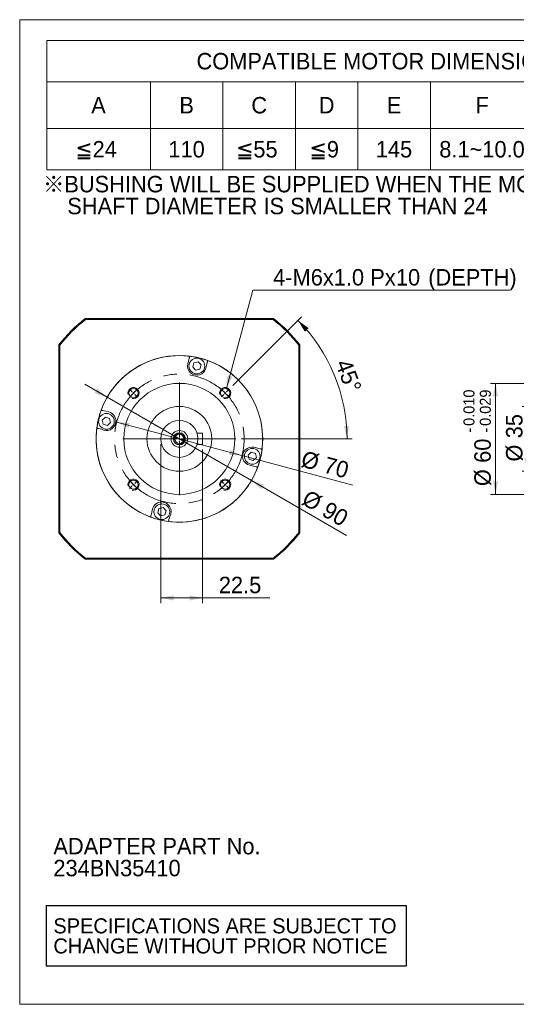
# Model space of a CAD drawing. Header units: millimetres. Extents: x 28 to 804, y 28 to 560.
# Tile 1 of 4: x 28 to 296, y 28 to 560. Entities that reach past the tile are written whole.
import ezdxf

# ---------------------------------------------------------------- set-up
doc = ezdxf.new("R2010")
doc.units = ezdxf.units.MM
doc.header["$LTSCALE"] = 2.8
doc.linetypes.add('CENTERX2', pattern=[20.32, 12.7, -2.54, 2.54, -2.54])
doc.layers.add('註解框', color=7, linetype='Continuous')
doc.styles.add('SLDTEXTSTYLE0', font='ARIAL.TTF', dxfattribs={"width": 0.948})
doc.styles.add('SLDTEXTSTYLE4', font='ARIAL.TTF', dxfattribs={"width": 0.948, "bigfont": 'bigfont'})
doc.styles.add('SLDTEXTSTYLE5', font='MINGLIU.TTC', dxfattribs={"bigfont": 'bigfont'})
doc.dimstyles.new('SLDDIMSTYLE0', dxfattribs={"dimtxt": 8.629551, "dimasz": 7, "dimexe": 0, "dimexo": 0.0625, "dimgap": 2.157388, "dimtad": 1, "dimdec": 4, "dimrnd": 1e-09, "dimzin": 12, "dimdsep": 46, "dimtxsty": 'SLDTEXTSTYLE0', "dimsah": 1, "dimcen": 0.09, "dimadec": 0, "dimazin": 0, "dimtfac": 1, "dimtdec": 4, "dimtmove": 0, "dimatfit": 3, "dimfxl": 0, "dimtolj": 1, "dimtzin": 12, "dimarcsym": 0})
doc.dimstyles.new('SLDDIMSTYLE1', dxfattribs={"dimtxt": 8.629551, "dimasz": 7, "dimexe": 0, "dimexo": 0.0625, "dimgap": 2.157388, "dimtad": 1, "dimdec": 4, "dimrnd": 1e-09, "dimzin": 12, "dimdsep": 46, "dimtxsty": 'SLDTEXTSTYLE0', "dimsah": 1, "dimcen": 0.09, "dimadec": 0, "dimazin": 0, "dimtfac": 1, "dimtdec": 4, "dimtofl": 0, "dimtmove": 0, "dimatfit": 3, "dimfxl": 0, "dimtolj": 1, "dimtzin": 12, "dimarcsym": 0})
doc.dimstyles.new('SLDDIMSTYLE2', dxfattribs={"dimtxt": 8.629551, "dimasz": 7, "dimexe": 0, "dimexo": 0.0625, "dimgap": 2.157388, "dimtad": 1, "dimdec": 4, "dimlfac": 2.8, "dimzin": 12, "dimdsep": 46, "dimtxsty": 'SLDTEXTSTYLE0', "dimsah": 1, "dimcen": 0.09, "dimazin": 0, "dimtfac": 1, "dimtofl": 0, "dimtmove": 0, "dimatfit": 3, "dimfxl": 0, "dimtolj": 1, "dimtzin": 12, "dimarcsym": 0})
doc.dimstyles.new('SLDDIMSTYLE3', dxfattribs={"dimtxt": 8.629551, "dimasz": 7, "dimexe": 0, "dimexo": 0.0625, "dimgap": 2.157388, "dimtad": 0, "dimtih": 1, "dimtoh": 1, "dimdec": 0, "dimrnd": 1e-09, "dimzin": 12, "dimdsep": 46, "dimtxsty": 'SLDTEXTSTYLE0', "dimsah": 1, "dimcen": 0.09, "dimadec": 0, "dimazin": 0, "dimtfac": 1, "dimtdec": 4, "dimtofl": 0, "dimtmove": 0, "dimatfit": 3, "dimfxl": 0, "dimtolj": 1, "dimtzin": 12, "dimarcsym": 0})
doc.dimstyles.new('SLDDIMSTYLE6', dxfattribs={"dimtxt": 8.629551, "dimasz": 7, "dimexe": 0, "dimexo": 0.0625, "dimgap": 2.157388, "dimtad": 1, "dimdec": 3, "dimrnd": 1e-09, "dimzin": 12, "dimdsep": 46, "dimtxsty": 'SLDTEXTSTYLE0', "dimsah": 1, "dimcen": 0.09, "dimadec": 0, "dimazin": 0, "dimtol": 1, "dimtp": -0.01, "dimtm": 0.029, "dimtfac": 1, "dimtdec": 3, "dimtofl": 0, "dimtmove": 0, "dimatfit": 3, "dimfxl": 0, "dimtolj": 1, "dimtzin": 0, "dimarcsym": 0})

# ---------------------------------------------------------------- blocks, each defined once
blk = doc.blocks.new('SW_NOTE_0')
at = {"layer": '註解框', "color": 0, "char_height": 8.89, "attachment_point": 1, "style": 'SLDTEXTSTYLE0'}
for s, insert in [('ADAPTER PART No.', (0, 11.46)), ('234BN35410', (0, -0.39))]:
    blk.add_mtext(s, dxfattribs=dict(at, insert=insert))
blk = doc.blocks.new('SW_NOTE_1')
at = {"color": 0, "linetype": 'Continuous', "lineweight": 0, "char_height": 8.89, "attachment_point": 1}
for s, insert, style in [('\\M+181A6BUSHING WILL BE SUPPLIED WHEN THE MOTOR', (0, 11.46), 'SLDTEXTSTYLE4'), ('    SHAFT DIAMETER IS SMALLER THAN 24', (0, -0.39), 'SLDTEXTSTYLE0')]:
    blk.add_mtext(s, dxfattribs=dict(at, insert=insert, style=style))
blk = doc.blocks.new('SW_NOTE_2')
at = {"color": 0, "linetype": 'Continuous', "lineweight": 0, "char_height": 8.1492, "attachment_point": 1, "style": 'SLDTEXTSTYLE0'}
for s, insert in [('SPECIFICATIONS ARE SUBJECT TO ', (0, 10.5)), ('CHANGE WITHOUT PRIOR NOTICE', (0, -0.36))]:
    blk.add_mtext(s, dxfattribs=dict(at, insert=insert))
blk = doc.blocks.new('SW_TABLEANNOTATION_0')
at = {"color": 0, "linetype": 'Continuous', "lineweight": 0}
for p, q in [((0, 0), (0, -70)), ((364, 0), (0, 0)), ((364, -70), (364, 0)), ((0, -22.4), (364, -22.4)), ((56, -22.4), (56, -70)), ((95.2, -22.4), (95.2, -70)), ((134.4, -22.4), (134.4, -70)), ((168, -22.4), (168, -70)), ((207.2, -22.4), (207.2, -70)), ((263.2, -22.4), (263.2, -70)), ((313.6, -22.4), (313.6, -70)), ((0, -47.6), (364, -47.6)), ((0, -70), (364, -70))]:
    blk.add_line(p, q, dxfattribs=at)
at = {"color": 0, "linetype": 'Continuous', "lineweight": 0, "char_height": 8.89, "attachment_point": 1}
for s, insert, style in [('COMPATIBLE MOTOR DIMENSIONS', (80.92, -6.78), 'SLDTEXTSTYLE0'), ('A', (24.05, -30.58), 'SLDTEXTSTYLE0'), ('B', (71.65, -30.58), 'SLDTEXTSTYLE0'), ('C', (110.52, -30.58), 'SLDTEXTSTYLE0'), ('D', (146.92, -30.58), 'SLDTEXTSTYLE0'), ('E', (183.65, -30.58), 'SLDTEXTSTYLE0'), ('F', (231.58, -30.58), 'SLDTEXTSTYLE0'), ('H', (284.12, -30.58), 'SLDTEXTSTYLE0'), ('L', (335.51, -30.58), 'SLDTEXTSTYLE0'), ('\\M+1818524', (15.49, -54.38), 'SLDTEXTSTYLE4'), ('110', (65.72, -54.38), 'SLDTEXTSTYLE0'), ('\\M+1818555', (102.29, -54.38), 'SLDTEXTSTYLE4'), ('\\M+181859', (141.98, -54.38), 'SLDTEXTSTYLE4'), ('145', (177.72, -54.38), 'SLDTEXTSTYLE0'), ('8.1~10.0', (211.99, -54.38), 'SLDTEXTSTYLE0'), ('120~140', (265.19, -54.38), 'SLDTEXTSTYLE0'), ('\\M+18186', (320.03, -54.74), 'SLDTEXTSTYLE5'), ('C-19', (331.89, -54.55), 'SLDTEXTSTYLE0')]:
    blk.add_mtext(s, dxfattribs=dict(at, insert=insert, style=style))
blk = doc.blocks.new('*D9')
at = {"color": 7, "linetype": 'Continuous', "lineweight": 0}
for q in [(80.4, 342.57), (207.85, 308.42)]:
    blk.add_line((148.01, 324.46), q, dxfattribs=at)
for points in [[(80.4, 342.57), (86.8, 339.41), (87.52, 342.11)], [(148.01, 324.46), (141.61, 327.62), (140.89, 324.92)]]:
    blk.add_solid(points, dxfattribs=at)
at = {"color": 7, "linetype": 'Continuous', "lineweight": 0, "char_height": 8.89, "attachment_point": 1, "rotation": 345, "style": 'SLDTEXTSTYLE0'}
for s, insert in [('%%c', (181.65, 327.29)), ('70', (193.81, 324.03))]:
    blk.add_mtext(s, dxfattribs=dict(at, insert=insert))
blk = doc.blocks.new('*D10')
at = {"color": 7, "linetype": 'Continuous', "lineweight": 0}
for p, q in [((75.24, 356.02), (63.11, 363.02)), ((153.18, 311.02), (75.24, 356.02)), ((153.18, 311.02), (204.52, 281.37))]:
    blk.add_line(p, q, dxfattribs=at)
for points in [[(75.24, 356.02), (69.87, 360.73), (68.47, 358.3)], [(153.18, 311.02), (158.54, 306.3), (159.94, 308.73)]]:
    blk.add_solid(points, dxfattribs=at)
at = {"color": 7, "linetype": 'Continuous', "lineweight": 0, "char_height": 8.89, "attachment_point": 1, "rotation": 330, "style": 'SLDTEXTSTYLE0'}
for s, insert in [('%%c', (184.09, 306.38)), ('90', (194.99, 300.09))]:
    blk.add_mtext(s, dxfattribs=dict(at, insert=insert))
blk = doc.blocks.new('*D11')
at = {"color": 7, "linetype": 'Continuous', "lineweight": 0}
for p, q in [((104.21, 330.72), (104.2, 244.76)), ((126.71, 327.72), (126.7, 244.76)), ((126.7, 247.56), (104.2, 247.56)), ((126.7, 247.56), (163.02, 247.56))]:
    blk.add_line(p, q, dxfattribs=at)
for points in [[(104.2, 247.56), (111.2, 246.16), (111.2, 248.96)], [(126.7, 247.56), (119.7, 248.96), (119.7, 246.16)]]:
    blk.add_solid(points, dxfattribs=at)
at = {"color": 7, "linetype": 'Continuous', "lineweight": 0, "insert": (135.53, 259.02), "char_height": 8.89, "attachment_point": 1, "rotation": 359.9983, "style": 'SLDTEXTSTYLE0'}
blk.add_mtext('22.5', dxfattribs=at)
blk = doc.blocks.new('*D12')
at = {"color": 7, "linetype": 'Continuous', "lineweight": 0}
for p, q in [((143.06, 362.36), (180.21, 399.51)), ((147.51, 333.52), (207.55, 333.52))]:
    blk.add_line(p, q, dxfattribs=at)
blk.add_arc((114.21, 333.52), 90.54, 0, 44.9983, dxfattribs=at)
for points in [[(178.23, 397.54), (181.96, 391.45), (184.01, 393.35)], [(204.75, 333.52), (205.88, 340.56), (203.08, 340.46)]]:
    blk.add_solid(points, dxfattribs=at)
at = {"color": 7, "linetype": 'Continuous', "lineweight": 0, "insert": (206.69, 377.47), "char_height": 8.89, "attachment_point": 1, "rotation": 290.4025, "style": 'SLDTEXTSTYLE0'}
blk.add_mtext('45°', dxfattribs=at)
blk = doc.blocks.new('*D13')
at = {"color": 7, "linetype": 'Continuous', "lineweight": 0}
for p, q in [((139.6, 360.68), (153.82, 413.81)), ((153.82, 413.81), (292.55, 413.81))]:
    blk.add_line(p, q, dxfattribs=at)
blk.add_solid([(139.6, 360.68), (142.76, 367.08), (140.06, 367.8)], dxfattribs=at)
at = {"color": 7, "linetype": 'Continuous', "lineweight": 0, "char_height": 8.89, "attachment_point": 1, "style": 'SLDTEXTSTYLE0'}
for s, insert in [(' (DEPTH)', (245.33, 425.27)), ('4-', (164.81, 425.27)), ('M6x1.0', (175.34, 425.27)), ('Px', (217.29, 425.27)), ('10', (231.12, 425.27))]:
    blk.add_mtext(s, dxfattribs=dict(at, insert=insert))
blk = doc.blocks.new('SW_CENTERMARKSYMBOL_0')
at = {"color": 0, "linetype": 'Continuous', "lineweight": 0}
for p, q in [((-25.46, 25.46), (-26.87, 26.87)), ((0, 1), (0, 30.5)), ((25.46, 25.46), (26.87, 26.87)), ((-24.75, 24.75), (-25.1, 25.1)), ((-24.75, 24.75), (-24.39, 24.4)), ((-24.04, 24.04), (-22.63, 22.63)), ((24.04, 24.04), (22.63, 22.63)), ((24.75, 24.75), (24.4, 24.39)), ((24.75, 24.75), (25.1, 25.1)), ((-1, 0), (-30.5, 0)), ((0, 0), (-0.5, 0)), ((0, 0), (0, 0.5)), ((0, 0), (0, -0.5)), ((0, 0), (0.5, 0)), ((1, 0), (30.5, 0)), ((0, -1), (0, -30.5)), ((-25.46, -25.46), (-26.87, -26.87)), ((-24.75, -24.75), (-25.1, -25.1)), ((-24.75, -24.75), (-24.4, -24.39)), ((-24.04, -24.04), (-22.63, -22.63)), ((24.04, -24.04), (22.63, -22.63)), ((24.75, -24.75), (24.39, -24.4)), ((24.75, -24.75), (25.1, -25.1)), ((25.46, -25.46), (26.87, -26.87))]:
    blk.add_line(p, q, dxfattribs=at)
for start, end in [(130.0872, 133.3613), (46.6353, 49.9094), (136.6353, 139.9094), (134.9983, 135.8168), (134.1798, 134.9983), (44.9983, 45.8168), (44.1798, 44.9983), (40.0872, 43.3613), (220.0872, 223.3613), (224.1798, 224.9983), (224.9983, 225.8168), (226.6353, 229.9094), (310.0872, 313.3613), (314.1798, 314.9983), (314.9983, 315.8168), (316.6353, 319.9094)]:
    blk.add_arc((0, 0), 35, start, end, dxfattribs=at)
blk = doc.blocks.new('*D18')
at = {"color": 7, "linetype": 'Continuous', "lineweight": 0}
for p, q in [((373.51, 351.02), (299.24, 351.02)), ((302.04, 351.02), (302.04, 316.02)), ((374.51, 316.02), (299.24, 316.02))]:
    blk.add_line(p, q, dxfattribs=at)
for points in [[(302.04, 351.02), (300.64, 344.02), (303.44, 344.02)], [(302.04, 316.02), (303.44, 323.02), (300.64, 323.02)]]:
    blk.add_solid(points, dxfattribs=at)
at = {"color": 7, "linetype": 'Continuous', "lineweight": 0, "char_height": 8.89, "attachment_point": 1, "rotation": 90, "style": 'SLDTEXTSTYLE0'}
for s, insert in [('35', (290.58, 333.83)), ('%%c', (290.58, 321.24))]:
    blk.add_mtext(s, dxfattribs=dict(at, insert=insert))
blk = doc.blocks.new('*D19')
at = {"color": 7, "linetype": 'Continuous', "lineweight": 0}
for p, q in [((375.51, 363.52), (282.13, 363.52)), ((284.93, 363.52), (284.93, 303.52)), ((375.51, 303.52), (282.13, 303.52))]:
    blk.add_line(p, q, dxfattribs=at)
for points in [[(284.93, 363.52), (283.53, 356.52), (286.33, 356.52)], [(284.93, 303.52), (286.33, 310.52), (283.53, 310.52)]]:
    blk.add_solid(points, dxfattribs=at)
at = {"color": 7, "linetype": 'Continuous', "lineweight": 0, "attachment_point": 1, "rotation": 90, "style": 'SLDTEXTSTYLE0'}
for s, insert, char_height in [('0.010', (267.62, 340.52), 5.927), ('0.029', (276.45, 340.52), 5.927), ('-', (267.62, 336.9), 5.93), ('-', (276.45, 336.9), 5.93), ('60', (273.47, 320.56), 8.89), ('%%c', (273.47, 307.97), 8.89)]:
    blk.add_mtext(s, dxfattribs=dict(at, insert=insert, char_height=char_height))

msp = doc.modelspace()

# ---------------------------------------------------------------- linework, layer by layer
at = {"color": 7, "linetype": 'Continuous', "lineweight": 0}
for p, q in [((28, 560), (803.6, 560)), ((28, 28), (28, 560)), ((28, 28), (803.6, 28))]:
    msp.add_line(p, q, dxfattribs=at)
at = {"color": 7, "linetype": 'Continuous', "lineweight": 15}
for p, q in [((63.400411, 398.515657), (63.572929, 398.015656)), ((63.400411, 398.515657), (165.01242, 398.515657)), ((164.839902, 398.015656), (63.572929, 398.015656)), ((165.01242, 398.515657), (164.839902, 398.015656)), ((49.206418, 282.709654), (49.206418, 384.321664)), ((49.706419, 384.149145), (49.206418, 384.321664)), ((49.706419, 384.149145), (49.706419, 282.882173)), ((179.206413, 384.321664), (178.706412, 384.149145)), ((178.706412, 282.882173), (178.706412, 384.149145)), ((179.206413, 384.321664), (179.206413, 282.709654)), ((119.550927, 377.189863), (118.800311, 374.06373)), ((122.069886, 374.568559), (121.41713, 372.35333)), ((124.314709, 375.110872), (122.069886, 374.568559)), ((125.906776, 373.437952), (124.314709, 375.110872)), ((125.25402, 371.222723), (125.906776, 373.437952)), ((128.52394, 371.728986), (129.274557, 374.85512)), ((121.41713, 372.35333), (123.009197, 370.68041)), ((123.009197, 370.68041), (125.25402, 371.222723)), ((76.051456, 348.076275), (72.953833, 348.820046)), ((74.284123, 345.216019), (72.611203, 343.623952)), ((72.611203, 343.623952), (73.153516, 341.379129)), ((73.153516, 341.379129), (75.368745, 340.726373)), ((76.499352, 344.563263), (74.284123, 345.216019)), ((75.368745, 340.726373), (77.041664, 342.31844)), ((77.041664, 342.31844), (76.499352, 344.563263)), ((70.563478, 339.109768), (72.198612, 338.717156)), ((123.745897, 336.515375), (126.706505, 336.515287)), ((123.745718, 330.515375), (126.706327, 330.515287)), ((153.044087, 326.304945), (151.371167, 324.712878)), ((151.371167, 324.712878), (151.91348, 322.468054)), ((155.259316, 325.652189), (153.044087, 326.304945)), ((157.88062, 328.171147), (154.511397, 328.980132)), ((155.801629, 323.407366), (155.259316, 325.652189)), ((151.91348, 322.468054), (154.128709, 321.815299)), ((152.176653, 319.256503), (155.545877, 318.447518)), ((154.128709, 321.815299), (155.801629, 323.407366)), ((99.704169, 295.603789), (98.902029, 292.263076)), ((103.158811, 295.808595), (102.506056, 293.593366)), ((102.506056, 293.593366), (104.098123, 291.920446)), ((105.403635, 296.350908), (103.158811, 295.808595)), ((106.995702, 294.677988), (105.403635, 296.350908)), ((106.342945, 292.462759), (106.995702, 294.677988)), ((104.098123, 291.920446), (106.342945, 292.462759)), ((108.612307, 289.872721), (109.004919, 291.507855)), ((49.706419, 282.882173), (49.206418, 282.709654)), ((179.206413, 282.709654), (178.706412, 282.882173)), ((63.572929, 269.015662), (63.400411, 268.515661)), ((165.01242, 268.515661), (63.400411, 268.515661)), ((63.572929, 269.015662), (164.839902, 269.015662)), ((164.839902, 269.015662), (165.01242, 268.515661))]:
    msp.add_line(p, q, dxfattribs=at)
at = {"color": 7, "linetype": 'Continuous', "lineweight": 15, "flags": 128}
for points in [[(119.78589, 378.168423), (117.491205, 378.395613), (114.206416, 378.515661)], [(126.706327, 330.515287), (126.70633, 330.636808), (126.706341, 330.991526), (126.706357, 331.550705), (126.706379, 332.269042), (126.706403, 333.088342), (126.706428, 333.942231), (126.706453, 334.761532), (126.706475, 335.479869), (126.70649, 336.039047), (126.706502, 336.393766), (126.706505, 336.515287)]]:
    msp.add_lwpolyline(points, dxfattribs=at)
at = {"color": 7, "linetype": 'Continuous', "lineweight": 15}
for centre, radius in [((123.661953, 372.895641), 4.25), ((114.206416, 333.515659), 30), ((89.458415, 358.265133), 2.5), ((138.95589, 358.263659), 2.5), ((74.826434, 342.971196), 4.25), ((114.206416, 333.515659), 17.5), ((114.206416, 333.515659), 10), ((114.206416, 333.515659), 4.5), ((114.206416, 333.515659), 3.25), ((114.206416, 333.515659), 2.5), ((153.586398, 324.060122), 4.25), ((89.456942, 308.767658), 2.5), ((138.954416, 308.766185), 2.5), ((104.750879, 294.135677), 4.25)]:
    msp.add_circle(centre, radius, dxfattribs=at)
at = {"color": 7, "linetype": 'CENTERX2', "lineweight": 0}
msp.add_circle((114.206416, 333.515659), 35, dxfattribs=at)
at = {"color": 7, "linetype": 'Continuous', "lineweight": 15}
for centre, radius, start, end in [((114.206416, 333.515659), 82.5, 128.01227954, 141.98772046), ((114.206416, 333.515659), 82, 128.13245611, 141.86754389), ((114.206416, 333.515659), 82, 38.13245611, 51.86754389), ((114.206416, 333.515659), 82.5, 38.01227954, 51.98772046), ((114.206416, 333.515659), 45, 90, 159.79852891), ((114.206416, 333.515659), 45, 82.8776643, 159.79852891), ((114.206416, 333.515659), 45, 70.11892388, 82.8776643), ((123.662126, 372.896359), 5, 166.49829409, 346.49829409), ((114.206416, 333.515659), 45, 352.8776643, 70.11892388), ((114.206416, 333.515659), 45, 159.79852891, 172.55746952), ((74.884084, 343.214459), 5, 345.06575035, 76.49829409), ((74.825716, 342.971369), 5, 238.30342175, 347.93083783), ((114.206416, 333.515659), 45, 172.55746952, 249.79852891), ((153.344025, 324.118318), 5, 76.49829409, 256.49829409), ((114.206416, 333.515659), 45, 340.11892388, 352.8776643), ((114.206416, 333.515659), 45, 262.55746952, 340.11892388), ((104.565984, 294.436418), 5, 29.47216012, 166.49829409), ((104.750706, 294.134959), 5, 328.30342175, 33.52442806), ((114.206416, 333.515659), 45, 249.79852891, 262.55746952), ((114.206416, 333.515659), 82.5, 218.01227954, 231.98772046), ((114.206416, 333.515659), 82, 218.13245611, 231.86754389), ((114.206416, 333.515659), 82, 308.13245611, 321.86754389), ((114.206416, 333.515659), 82.5, 308.01227954, 321.98772046)]:
    msp.add_arc(centre, radius, start, end, dxfattribs=at)
at = {"color": 7, "linetype": 'Continuous', "lineweight": 0}
for centre in [(89.458415, 358.265133), (138.95589, 358.263659), (89.456942, 308.767658), (138.954416, 308.766185)]:
    msp.add_arc(centre, 3, 255, 195, dxfattribs=at)
at = {"color": 7, "linetype": 'Continuous', "lineweight": 15}
for points, knots in [([(119.78589, 378.168423), (119.783318, 378.157715), (119.778175, 378.136294), (119.73808, 377.969307), (119.678979, 377.723169), (119.612832, 377.447683), (119.568745, 377.264069), (119.550927, 377.189863)], [0, 0, 0, 0, 0.2128850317, 0.4258758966, 0.6394507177, 0.8542884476, 1, 1, 1, 1]), ([(129.274557, 374.85512), (129.283219, 374.891198), (129.318349, 375.037508), (129.378798, 375.289261), (129.444649, 375.563511), (129.490813, 375.75577), (129.50814, 375.827938), (129.509254, 375.832581), (129.509519, 375.833683)], [0, 0, 0, 0, 0.0709360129, 0.2876711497, 0.5040741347, 0.7193973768, 0.933389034, 1, 1, 1, 1]), ([(72.953833, 348.820046), (72.917906, 348.828672), (72.7716, 348.863801), (72.519679, 348.924289), (72.245035, 348.990235), (72.052566, 349.036448), (71.980369, 349.053783), (71.975729, 349.054898), (71.974629, 349.055163)], [0, 0, 0, 0, 0.0706159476, 0.28756888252, 0.504153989, 0.719547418, 0.93347262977, 1, 1, 1, 1]), ([(69.585529, 339.344584), (69.59624, 339.342013), (69.617667, 339.336868), (69.78471, 339.296759), (70.030902, 339.237646), (70.306186, 339.171547), (70.489515, 339.127527), (70.563478, 339.109768)], [0, 0, 0, 0, 0.2130486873, 0.4262060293, 0.6398922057, 0.8547174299, 1, 1, 1, 1]), ([(158.85918, 327.936185), (158.848472, 327.938756), (158.827051, 327.9439), (158.660064, 327.983995), (158.413926, 328.043096), (158.13844, 328.109243), (157.954826, 328.15333), (157.88062, 328.171147)], [0, 0, 0, 0, 0.2128850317, 0.4258758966, 0.6394507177, 0.8542884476, 1, 1, 1, 1]), ([(155.545877, 318.447518), (155.581955, 318.438856), (155.728265, 318.403725), (155.980018, 318.343276), (156.254268, 318.277426), (156.446527, 318.231262), (156.518695, 318.213935), (156.523337, 318.21282), (156.52444, 318.212556)], [0, 0, 0, 0, 0.0709360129, 0.2876711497, 0.5040741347, 0.7193973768, 0.933389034, 1, 1, 1, 1]), ([(98.902029, 292.263076), (98.893403, 292.227149), (98.858274, 292.080843), (98.797786, 291.828922), (98.73184, 291.554278), (98.685626, 291.361809), (98.668292, 291.289612), (98.667177, 291.284972), (98.666912, 291.283872)], [0, 0, 0, 0, 0.0706159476, 0.28756888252, 0.504153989, 0.719547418, 0.93347262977, 1, 1, 1, 1]), ([(108.37749, 288.894773), (108.380062, 288.905483), (108.385207, 288.92691), (108.425316, 289.093953), (108.484429, 289.340145), (108.550528, 289.615429), (108.594547, 289.798758), (108.612307, 289.872721)], [0, 0, 0, 0, 0.2130486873, 0.4262060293, 0.6398922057, 0.8547174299, 1, 1, 1, 1])]:
    msp.add_open_spline(points, degree=3, knots=knots, dxfattribs=at)
at = {"layer": '註解框'}
for p, q in [((42.250077, 81.334483), (236.737328, 81.334483)), ((42.250077, 81.334483), (42.250077, 48.811531)), ((236.737328, 81.334483), (236.737328, 48.811531)), ((42.250077, 48.811531), (236.737328, 48.811531))]:
    msp.add_line(p, q, dxfattribs=at)
at = {"layer": '註解框', "lineweight": 0}
msp.add_circle((114.206416, 333.515659), 45, dxfattribs=at)
at = {"layer": '註解框'}
msp.add_arc((114.206416, 333.515659), 3, 255, 195, dxfattribs=at)

# ---------------------------------------------------------------- block references
at = {"color": 7, "linetype": 'Continuous', "lineweight": 0}
for name, p in [('SW_TABLEANNOTATION_0', (42.560878, 548.817053)), ('SW_NOTE_1', (40.6, 464.146667)), ('SW_CENTERMARKSYMBOL_0', (114.206416, 333.515659)), ('SW_NOTE_2', (46.2, 63.964337))]:
    msp.add_blockref(name, p, dxfattribs=at)
at = {"layer": '註解框'}
msp.add_blockref('SW_NOTE_0', (46.195296, 106.450628), dxfattribs=at)

# ---------------------------------------------------------------- dimensions: what is measured, and where the dimension line sits
at = {"color": 7, "linetype": 'Continuous', "lineweight": 0}
dim = msp.add_diameter_dim_2p(p1=(138.309815, 355.848584), p2=(139.601965, 360.678734), text='4-M6x1.0Px10 (DEPTH)\\P', dimstyle='SLDDIMSTYLE3', override={"dimpost": '<>'}, dxfattribs=at)
dim.commit()
dim.dimension.update_dxf_attribs({"geometry": '*D13', "text_midpoint": (224.23477, 420.43886), "dimtype": 163})
dim = msp.add_angular_dim_2l(base=(197.854848, 368.162515), line1=((141.077274, 360.384917), (136.834506, 356.142402)), line2=((83.706416, 333.515659), (144.706416, 333.515659)), dimstyle='SLDDIMSTYLE2', dxfattribs=at)
dim.commit()
dim.dimension.update_dxf_attribs({"geometry": '*D12', "text_midpoint": (199.066408, 365.079032), "dimtype": 162})
for p1, p2, picture, middle in [((153.177559, 311.015659), (75.235273, 356.015659), '*D10', (189.735847, 289.908766)), ((148.01382, 324.456992), (80.399012, 342.574326), '*D9', (191.387949, 312.834965))]:
    dim = msp.add_diameter_dim_2p(p1=p1, p2=p2, dimstyle='SLDDIMSTYLE0', dxfattribs=at)
    dim.commit()
    dim.dimension.update_dxf_attribs({"geometry": picture, "text_midpoint": middle, "dimtype": 163})
for base, p1, p2, dimstyle, picture, middle in [((284.931238, 303.515659), (378.313733, 363.515659), (378.313733, 303.515659), 'SLDDIMSTYLE6', '*D19', (284.931238, 334.120539)), ((302.041435, 316.015659), (376.313733, 351.015659), (377.313733, 316.015659), 'SLDDIMSTYLE1', '*D18', (302.041435, 334.120539))]:
    dim = msp.add_linear_dim(base=base, p1=p1, p2=p2, angle=90, text='%%c<>', dimstyle=dimstyle, dxfattribs=at)
    dim.commit()
    dim.dimension.update_dxf_attribs({"geometry": picture, "text_midpoint": middle, "dimtype": 160})
dim = msp.add_linear_dim(base=(104.203857, 247.557322), p1=(126.706326, 330.515287), p2=(104.206416, 333.515659), angle=359.99829409, dimstyle='SLDDIMSTYLE1', dxfattribs=at)
dim.commit()
dim.dimension.update_dxf_attribs({"geometry": '*D11', "text_midpoint": (147.05655, 247.556046), "dimtype": 160})

doc.saveas('drawing.dxf')
